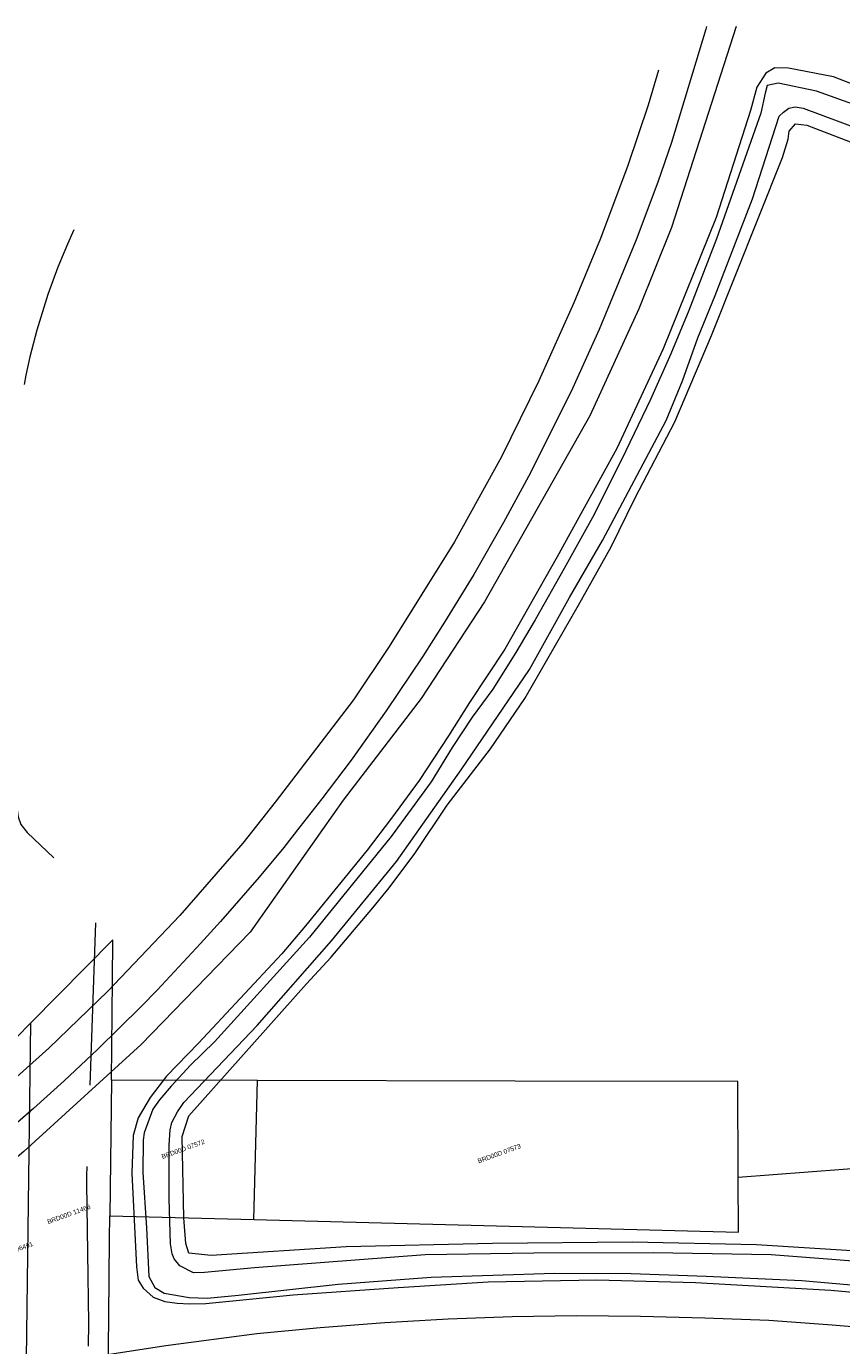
# Model space of a CAD drawing. Header units: metres. Extents: x 95652 to 96661, y 430734 to 431486.
# Tile 61 of 62: x 96390 to 96517, y 431280 to 431486. Entities that reach past the tile are written whole.
import ezdxf

# ---------------------------------------------------------------- set-up
doc = ezdxf.new("R2010")
doc.units = ezdxf.units.M
doc.linetypes.add('HIDDEN', pattern=[9.525, 6.35, -3.175])
for name, color, linetype in [('BAR_TOPO', 7, 'CONTINUOUS'), ('BAR_WATER', 7, 'CONTINUOUS'), ('BAR_WEGEN', 7, 'CONTINUOUS'), ('BRK_Kadastrale percelen en nummers', 7, 'CONTINUOUS'), ('BRK_Kadatrale percelen', 7, 'CONTINUOUS')]:
    doc.layers.add(name, color=color, linetype=linetype)
doc.layers.add('BOR_PERSLEIDINGEN', color=7, linetype='CONTINUOUS', true_color=0x707070)
doc.styles.add('NLCS-ISO', font='NLCS-ISO.ttf')

msp = doc.modelspace()

# ---------------------------------------------------------------- linework, layer by layer
at = {"layer": 'BAR_TOPO', "color": 8, "linetype": 'Continuous', "lineweight": 0, "ltscale": 0.01, "true_color": 0x707070, "flags": 128}
for points in [[(96488.71, 431478.86), (96487.08, 431473.37), (96483.9, 431463.94), (96479.64, 431452.57), (96475.48, 431442.53), (96470.04, 431430.35), (96464.2, 431418.47), (96456.89, 431405.23), (96446.69, 431388.85), (96441.1, 431380.56), (96428.92, 431364.56), (96423.84, 431358.14), (96414.01, 431346.85), (96402.81, 431335.07), (96393.58, 431326.16), (96381.05, 431314.98), (96374.74, 431309.93), (96358.18, 431297.23), (96348.6, 431290.56), (96338.83, 431284.21), (96331.87, 431280.08), (96321.47, 431274.35)], [(96612.41, 431265.29), (96604.93, 431267.51), (96594.62, 431270.15), (96584.91, 431272.48), (96575.2, 431274.58), (96565.34, 431276.47), (96555.52, 431278.19), (96545.69, 431279.66), (96535.7, 431280.92), (96525.83, 431282.06), (96515.8, 431282.91), (96505.92, 431283.62), (96495.93, 431284.02), (96485.9, 431284.26), (96475.91, 431284.39), (96465.87, 431284.2), (96455.89, 431283.86), (96446, 431283.27), (96435.94, 431282.48), (96426.05, 431281.56), (96411.83, 431279.71), (96396.35, 431277.31), (96382.47, 431274.72)]]:
    msp.add_lwpolyline(points, dxfattribs=at)
at = {"layer": 'BAR_WATER', "color": 8, "linetype": 'Continuous', "lineweight": 0, "ltscale": 0.01, "true_color": 0x707070, "flags": 128}
for points in [[(96532.34, 431471.47), (96515.99, 431477.8), (96508.99, 431479.14), (96506.87, 431479.21), (96505.43, 431478.37), (96504.02, 431476.21), (96503.03, 431472.57), (96497.7, 431455.85), (96489.41, 431435.35), (96482.19, 431419.79), (96472.91, 431402.89), (96464.74, 431388.43), (96459.21, 431380.12), (96455.96, 431374.92), (96451.38, 431367.95), (96447.07, 431362.07), (96443.23, 431357.09), (96433.62, 431345.26), (96429.95, 431340.89), (96416.96, 431326.94), (96411.96, 431321.78), (96409.38, 431318.45), (96407.55, 431315.3), (96406.74, 431312.54), (96406.56, 431306.62), (96407.27, 431292.02), (96407.53, 431289.96), (96408.29, 431288.69), (96409.87, 431287.26), (96411.7, 431286.63), (96413.63, 431286.33), (96415.51, 431286.23), (96418.06, 431286.27), (96431.72, 431287.64), (96448.07, 431288.81), (96462.13, 431289.68), (96479.07, 431290), (96494.47, 431289.58), (96515.56, 431288.38), (96532.03, 431286.89)], [(96525.43, 431471.25), (96513.36, 431475.55), (96507.35, 431476.84), (96505.67, 431476.46), (96505.34, 431475.25), (96504.68, 431472.11), (96497.76, 431452.5), (96493.43, 431441.34), (96490.6, 431434.54), (96487.45, 431427.41), (96483.62, 431419.4), (96478.66, 431409.45), (96474, 431401.02), (96469.45, 431393.01), (96466.46, 431387.93), (96462.86, 431382.22), (96459.62, 431377.82), (96456.52, 431373.12), (96453.24, 431367.76), (96446.97, 431359.21), (96434.25, 431343.48), (96419.42, 431327.17), (96415.71, 431323.5), (96412.69, 431320.25), (96410.85, 431318.08), (96409.8, 431316.62), (96408.46, 431312.93), (96408.29, 431311.79), (96408.26, 431306.76), (96408.83, 431298.09), (96409.17, 431290.51), (96410.11, 431288.79), (96411.6, 431287.9), (96415.5, 431287.22), (96418.27, 431287.15), (96423.17, 431287.58), (96438.74, 431289.3), (96453.24, 431290.42), (96472.46, 431291.03), (96484.42, 431290.97), (96496.12, 431290.57), (96511.07, 431289.91), (96527.65, 431288.42)], [(96525.81, 431292.36), (96506.29, 431293.88), (96487.85, 431294.2), (96469.23, 431294.14), (96452.29, 431293.88), (96425.65, 431291.88), (96417.86, 431291.11), (96416.17, 431291.1), (96414, 431292.15), (96413.15, 431293.27), (96412.84, 431294.05), (96412.57, 431295.63), (96412.35, 431302.65), (96412.38, 431311), (96412.53, 431313.42), (96412.78, 431314.53), (96413.68, 431316.23), (96414.66, 431317.66), (96426.11, 431329.72), (96437.7, 431342.9), (96447.81, 431355.3), (96457.93, 431369.63), (96468.59, 431385.25), (96474.83, 431396.49), (96479.98, 431405.42), (96489.92, 431424.15), (96492.43, 431430.36), (96494.86, 431437.05), (96497.52, 431443.68), (96503.35, 431458.77), (96507.51, 431471.64), (96508.21, 431472.31), (96509.02, 431472.89), (96510, 431473.13), (96511.25, 431472.91), (96520.05, 431469.62)], [(96521.35, 431294.36), (96504, 431295.46), (96484.61, 431295.88), (96462.8, 431295.64), (96440, 431295.12), (96418.9, 431293.8), (96415.44, 431294.13), (96414.97, 431295.66), (96414.63, 431299.68), (96414.39, 431312.35), (96415.43, 431315.59), (96433.8, 431336.2), (96437.6, 431340.3), (96444.16, 431348.05), (96446.66, 431351.21), (96450.69, 431356.56), (96455.74, 431364.1), (96462.51, 431372.91), (96467.83, 431380.75), (96476.21, 431395.32), (96481.3, 431404.42), (96485.08, 431412.08), (96491.23, 431423.93), (96496.95, 431437.43), (96508.04, 431465.19), (96508.91, 431468.05), (96509.1, 431469.3), (96510.08, 431470.48), (96511.84, 431470.25), (96519.93, 431467.15)]]:
    msp.add_lwpolyline(points, dxfattribs=at)
at = {"layer": 'BAR_WEGEN', "color": 8, "linetype": 'Continuous', "lineweight": 0, "ltscale": 0.01, "true_color": 0x707070, "flags": 128}
for points in [[(96500.83, 431485.68), (96490.71, 431454.27), (96485.63, 431441.57), (96478.01, 431424.9), (96461.58, 431395.85), (96451.66, 431380.77), (96439.51, 431364.9), (96424.99, 431344.26), (96408, 431326.72), (96389.67, 431310.05), (96378.08, 431300.28), (96351.09, 431281.31), (96334.02, 431270.6), (96314.18, 431261.07), (96314.9, 431258.16)], [(96496.2, 431485.67), (96496.09, 431485.26), (96490.71, 431467.57), (96488.58, 431461.36), (96485.2, 431452.33), (96479.43, 431438.35), (96475.26, 431429.16), (96468.72, 431415.96), (96464.53, 431408.21), (96459.88, 431400.09), (96455.33, 431392.69), (96451.88, 431387.26), (96446.22, 431378.81), (96440.73, 431371.1), (96436.17, 431365.06), (96432.77, 431360.7), (96430.23, 431357.5), (96426.38, 431352.87), (96420.36, 431345.92), (96417.27, 431342.5), (96410.47, 431335.23), (96407.97, 431332.65), (96401.18, 431325.95), (96395.97, 431321.07), (96391.19, 431316.75), (96385.81, 431312.05)]]:
    msp.add_lwpolyline(points, dxfattribs=at)
at = {"layer": 'BOR_PERSLEIDINGEN', "color": 8, "linetype": 'HIDDEN', "lineweight": 0, "ltscale": 4, "true_color": 0x707070, "flags": 128}
for points in [[(96397.48, 431453.9), (96396.5, 431451.68), (96394.99, 431448.09), (96393.42, 431443.82), (96391.71, 431438.26), (96390.64, 431434.07), (96390.02, 431431.21), (96389.28, 431427.12), (96388.86, 431424.18), (96388.46, 431420.64), (96388.18, 431416.89), (96388.04, 431413.42), (96388.03, 431409.1), (96388.21, 431381.83), (96388.64, 431363.35), (96388.79, 431362.27), (96389.24, 431361.1), (96390.19, 431359.85), (96399.38, 431351.07), (96400.27, 431349.94), (96400.68, 431349.01), (96400.92, 431347.82), (96400.93, 431347.28), (96399.46, 431306.24), (96399.48, 431305.04)], [(96399.48, 431305.04), (96399.63, 431294.24), (96399.77, 431283.22), (96399.72, 431277.73), (96399.62, 431268.79), (96399.41, 431250.32)]]:
    msp.add_lwpolyline(points, dxfattribs=at)
at = {"layer": 'BRK_Kadastrale percelen en nummers', "color": 75, "lineweight": 5, "ltscale": 3.900864, "true_color": 0x739642, "flags": 128}
for points in [[(96403.34, 431321.14), (96403.51, 431336.78), (96403.59, 431343.08), (96390.79, 431330.13)], [(96389.87, 431261.53), (96390.79, 431330.13), (96390.19, 431329.52), (96388.04, 431327.23), (96385.63, 431327.23), (96384.74, 431260.54)], [(96425.56, 431299.39), (96467.43, 431298.31), (96501.18, 431297.44), (96501.14, 431305.99), (96501.08, 431320.97), (96466.36, 431321.03), (96426.15, 431321.1)], [(96644.44, 431243.58), (96604.3, 431267.74), (96567.88, 431286.06), (96551.68, 431294.88), (96539.74, 431298.9), (96539.51, 431306.13), (96533.91, 431308.44), (96501.14, 431305.99)], [(96402.71, 431264.54), (96402.82, 431274.58), (96402.93, 431284.34), (96403.06, 431296.34), (96403.1, 431299.97)]]:
    msp.add_lwpolyline(points, dxfattribs=at)
msp.add_lwpolyline([(96403.1, 431299.97), (96425.56, 431299.39), (96426.15, 431321.1), (96403.34, 431321.14)], close=True, dxfattribs=at)
at = {"layer": 'BRK_Kadatrale percelen', "color": 75, "linetype": 'Continuous', "lineweight": 5, "ltscale": 0.01, "true_color": 0x739642, "flags": 128}
for points in [[(96403.34, 431321.14), (96403.51, 431336.78), (96403.59, 431343.08), (96390.79, 431330.13)], [(96389.87, 431261.53), (96390.79, 431330.13), (96390.19, 431329.52), (96388.04, 431327.23), (96385.63, 431327.23), (96384.74, 431260.54)], [(96425.56, 431299.39), (96467.43, 431298.31), (96501.18, 431297.44), (96501.14, 431305.99), (96501.08, 431320.97), (96466.36, 431321.03), (96426.15, 431321.1)], [(96644.44, 431243.58), (96604.3, 431267.74), (96567.88, 431286.06), (96551.68, 431294.88), (96539.74, 431298.9), (96539.51, 431306.13), (96533.91, 431308.44), (96501.14, 431305.99)], [(96402.71, 431264.54), (96402.82, 431274.58), (96402.93, 431284.34), (96403.06, 431296.34), (96403.1, 431299.97)]]:
    msp.add_lwpolyline(points, dxfattribs=at)
msp.add_lwpolyline([(96403.1, 431299.97), (96425.56, 431299.39), (96426.15, 431321.1), (96403.34, 431321.14)], close=True, dxfattribs=at)

# ---------------------------------------------------------------- texts
at = {"layer": 'BRK_Kadastrale percelen en nummers', "color": 8, "true_color": 0x707070, "char_height": 0.725, "attachment_point": 5, "rotation": 20, "style": 'NLCS-ISO'}
for s, insert in [('{{\\fArial|b0|i0;BRD00D 07572}}', (96414.54, 431310.4)), ('{{\\fArial|b0|i0;BRD00D 07573}}', (96463.86, 431309.71)), ('{{\\fArial|b0|i0;BRD00D 11468}}', (96396.71, 431300.24)), ('{{\\fArial|b0|i0;BRD00A 06491}}', (96387.77, 431294.44))]:
    msp.add_mtext(s, dxfattribs=dict(at, insert=insert))

doc.saveas('drawing.dxf')
